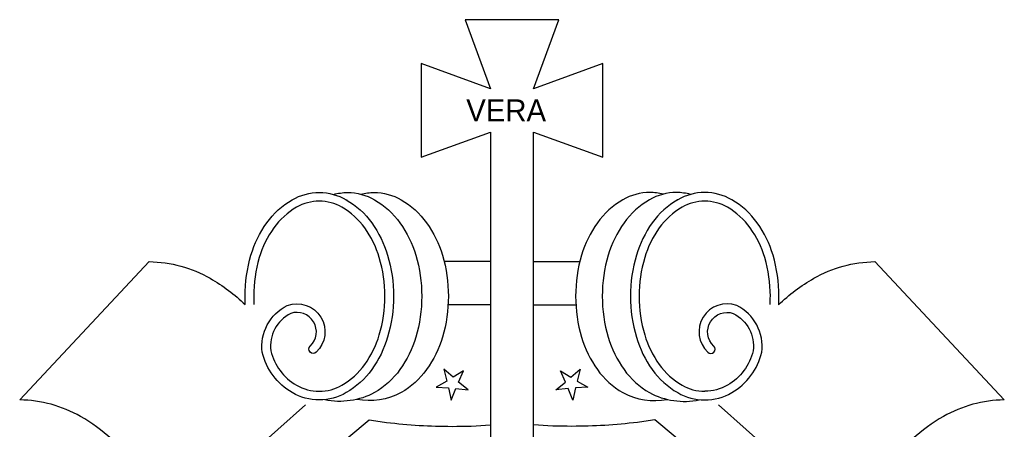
# Model space of a CAD drawing. Extents: x 34.77 to 37.61, y 24.72 to 28.21.
# Tile 3 of 3: x 34.77 to 37.61, y 27.03 to 28.21. Entities that reach past the tile are written whole.
import ezdxf

# ---------------------------------------------------------------- set-up
doc = ezdxf.new("R2010")
doc.units = 0
doc.header["$LTSCALE"] = 0.5
doc.header["$MEASUREMENT"] = 0
doc.layers.get('0').update_dxf_attribs({"linetype": 'CONTINUOUS'})

# ---------------------------------------------------------------- blocks, each defined once
blk = doc.blocks.new('ECSVER')
for p, q in [((-0.001554, 0.022992), (-0.004229, 0.022992)), ((0.000946, 0.022992), (0.003621, 0.022992)), ((-0.001554, 0.020492), (-0.004001, 0.020492)), ((0.000946, 0.020492), (0.003393, 0.020492))]:
    blk.add_line(p, q)
for points in [[(0.001149, 0.00643), (0.000946, 0.00643), (0.000946, 0.030492), (0.004946, 0.029036), (0.004946, 0.034448), (0.000946, 0.032992), (0.002402, 0.036992), (-0.000304, 0.036992), (-0.00301, 0.036992), (-0.001554, 0.032992), (-0.005554, 0.034448), (-0.005554, 0.029036), (-0.001554, 0.030492), (-0.001554, 0.00643, 0.414214), (-0.000304, 0.00518, 0.414214), (0.000946, 0.00643)], [(-0.022009, 0.011093, 0.106262), (-0.025266, 0.01403, 0.128333), (-0.028787, 0.014992), (-0.021287, 0.022992, -0.128333), (-0.017766, 0.02203, -0.061035), (-0.015736, 0.020506, -0.014542), (-0.01575, 0.020992, -0.072203), (-0.015406, 0.023366, -0.083461), (-0.014492, 0.025235, -0.106637), (-0.013018, 0.026572, -0.131874), (-0.011454, 0.026992, -0.131874), (-0.009891, 0.026572, -0.106637), (-0.008417, 0.025235, -0.083461), (-0.007503, 0.023366, -0.072203), (-0.007158, 0.020992, -0.072203), (-0.007503, 0.018617, -0.083461), (-0.008417, 0.016749, -0.106637), (-0.009891, 0.015412, -0.131874), (-0.011454, 0.014992, -0.131874), (-0.013018, 0.015412, -0.209299), (-0.01475, 0.017748, -0.322174), (-0.013305, 0.020456, -0.814619), (-0.011633, 0.017748, -1), (-0.011976, 0.018111, 0.805064), (-0.013109, 0.019995, 0.315601), (-0.014258, 0.017836, 0.207433), (-0.012769, 0.015845, 0.13198), (-0.011454, 0.015492, 0.131874), (-0.010141, 0.015844, 0.106637), (-0.008823, 0.01704, 0.083461), (-0.007982, 0.018759, 0.072203), (-0.007658, 0.020992, 0.072203), (-0.007982, 0.023224, 0.083461), (-0.008823, 0.024943, 0.106637), (-0.010141, 0.026139, 0.131874), (-0.011454, 0.026492, 0.131874), (-0.012768, 0.026139, 0.106637), (-0.014086, 0.024943, 0.083461), (-0.014926, 0.023224, 0.072203), (-0.01525, 0.020992, 0.014978), (-0.015236, 0.020522)], [(-0.010639, 0.026883, -0.066171), (-0.009823, 0.026992, -0.131874), (-0.008259, 0.026572, -0.106637), (-0.006785, 0.025235, -0.083461), (-0.005872, 0.023366, -0.072203), (-0.005527, 0.020992, -0.072203), (-0.005872, 0.018617, -0.083461), (-0.006785, 0.016749, -0.106637), (-0.008259, 0.015412, -0.173257), (-0.011136, 0.014992)], [(-0.009052, 0.026895, -0.062417), (-0.008282, 0.026992, -0.131874), (-0.006718, 0.026572, -0.106637), (-0.005244, 0.025235, -0.083461), (-0.00433, 0.023366, -0.072203), (-0.003986, 0.020992, -0.072203), (-0.00433, 0.018617, -0.083461), (-0.005244, 0.016749, -0.106637), (-0.006718, 0.015412, -0.178115), (-0.009285, 0.015025)], [(0.008444, 0.026895, 0.062417), (0.007674, 0.026992, 0.131874), (0.00611, 0.026572, 0.106637), (0.004636, 0.025235, 0.083461), (0.003723, 0.023366, 0.072203), (0.003378, 0.020992, 0.072203), (0.003723, 0.018617, 0.083461), (0.004636, 0.016749, 0.106637), (0.00611, 0.015412, 0.178115), (0.008677, 0.015025)], [(0.010031, 0.026883, 0.066171), (0.009215, 0.026992, 0.131874), (0.007651, 0.026572, 0.106637), (0.006177, 0.025235, 0.083461), (0.005264, 0.023366, 0.072203), (0.004919, 0.020992, 0.072203), (0.005264, 0.018617, 0.083461), (0.006177, 0.016749, 0.106637), (0.007651, 0.015412, 0.173257), (0.010528, 0.014992)], [(0.015128, 0.020492, 0.014978), (0.015143, 0.020992, 0.072203), (0.014798, 0.023366, 0.083461), (0.013884, 0.025235, 0.106637), (0.01241, 0.026572, 0.131874), (0.010847, 0.026992, 0.131874), (0.009283, 0.026572, 0.106637), (0.007809, 0.025235, 0.083461), (0.006895, 0.023366, 0.072203), (0.006551, 0.020992, 0.072203), (0.006895, 0.018617, 0.083461), (0.007809, 0.016749, 0.106637), (0.009283, 0.015412, 0.131874), (0.010847, 0.014992, 0.131874)], [(-0.009868, 0.026559, -0.001387), (-0.009845, 0.026572, -0.131874)], [(0.014629, 0.020522, 0.014978), (0.014643, 0.020992, 0.072203), (0.014319, 0.023224, 0.083461), (0.013478, 0.024943, 0.106637), (0.01216, 0.026139, 0.131874), (0.010847, 0.026492, 0.131874), (0.009533, 0.026139, 0.106637), (0.008215, 0.024943, 0.083461), (0.007375, 0.023224, 0.072203), (0.007051, 0.020992, 0.072203), (0.007375, 0.018759, 0.083461), (0.008215, 0.01704, 0.106637), (0.009533, 0.015844, 0.131874), (0.010847, 0.015492, 0.131874)], [(0.00926, 0.026559, 0.001387), (0.009238, 0.026572, 0.131874)], [(0.015113, 0.020492, -0.061538), (0.017158, 0.02203, -0.128333), (0.02068, 0.022992), (0.02818, 0.014992, 0.128333), (0.024658, 0.01403, 0.106262), (0.021401, 0.011093, 0.085087), (0.019393, 0.006995, 0.072347), (0.01868, 0.001992), (0.01868, -0.006233, -0.401021), (0.001345, -0.025952)], [(0.010847, 0.014992, 0.131874), (0.01241, 0.015412, 0.209299), (0.014143, 0.017748, 0.322174), (0.012697, 0.020456, 0.814619), (0.011025, 0.017748, 1), (0.011369, 0.018111, -0.805064), (0.012501, 0.019995, -0.315601), (0.01365, 0.017836, -0.207433), (0.012161, 0.015845, -0.13198), (0.010847, 0.015492)], [(-0.002605, -0.023868, -0.409336), (-0.017183, -0.005004), (-0.017183, 0.001992, 0.072347), (-0.017896, 0.006995, 0.039634), (-0.01866, 0.008992), (-0.012257, 0.014708)], [(0.001997, -0.023868, 0.409336), (0.016576, -0.005004), (0.016576, 0.001992, -0.072347), (0.017289, 0.006995, -0.039634), (0.018052, 0.008992), (0.011649, 0.014708)], [(-0.005247, -0.020122, -0.348442), (-0.014183, -0.005192), (-0.014183, 0.001988, 0.072289), (-0.015018, 0.007841, 0.00773), (-0.01517, 0.008328), (-0.00856, 0.013842, 0.014761), (-0.007562, 0.013692, 0.030094), (-0.00377, 0.013463, 0.017555), (-0.001554, 0.013541)], [(0.00464, -0.020122, 0.348442), (0.013576, -0.005192), (0.013576, 0.001988, -0.072289), (0.01441, 0.007841, -0.00773), (0.014562, 0.008328), (0.007952, 0.013842, -0.014761), (0.006955, 0.013692, -0.030094), (0.003162, 0.013463, -0.017555), (0.000946, 0.013541)]]:
    blk.add_lwpolyline(points, format="xyb")
for points in [[(-0.003106, 0.016681), (-0.003712, 0.0163), (-0.004242, 0.016781), (-0.004067, 0.016086), (-0.004688, 0.015731), (-0.003974, 0.015683), (-0.003827, 0.014982), (-0.003561, 0.015647), (-0.002849, 0.01557), (-0.0034, 0.016028)], [(0.003104, 0.0163), (0.003635, 0.016781), (0.003459, 0.016086), (0.00408, 0.015731), (0.003366, 0.015683), (0.00322, 0.014982), (0.002954, 0.015647), (0.002242, 0.01557), (0.002792, 0.016028), (0.002498, 0.016681)]]:
    blk.add_lwpolyline(points, close=True)
blk.add_text('VERA', height=0.0012681).set_placement((-0.002951, 0.031112))

msp = doc.modelspace()

# ---------------------------------------------------------------- block references
at = {"xscale": 50, "yscale": 50, "zscale": 50}
msp.add_blockref('ECSVER', (36.2051, 26.3627), dxfattribs=at)

doc.saveas('drawing.dxf')
